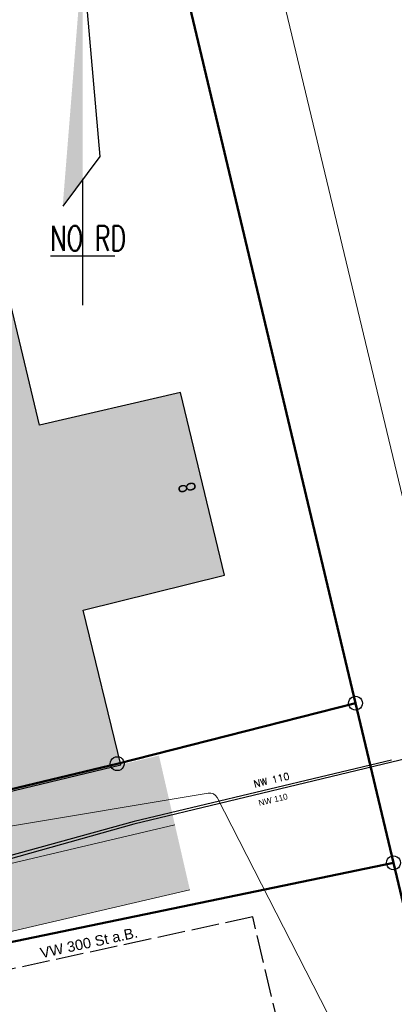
# Model space of a CAD drawing. Header units: metres. Extents: x 311004 to 311786, y 5688269 to 5688759.
# Tile 27 of 96: x 311334 to 311348, y 5688377 to 5688413. Entities that reach past the tile are written whole.
import ezdxf
from ezdxf.enums import TextEntityAlignment as Align

# ---------------------------------------------------------------- set-up
doc = ezdxf.new("R2010")
doc.units = ezdxf.units.M
for name, pattern in [('1600.2028', [0]), ('2.195', [1.25, 1, -0.25]), ('2.35', [0]), ('2.45', [0]), ('2.47', [0]), ('2.7', [0]), ('2.8', [0])]:
    doc.linetypes.add(name, pattern=pattern)
doc.layers.get('0').update_dxf_attribs({"color": 1, "linetype": 'CONTINUOUS'})
for name, color, linetype in [('Flurstücke_Grenzpunkte', 51, 'CONTINUOUS'), ('Gebäude', 7, 'CONTINUOUS'), ('HL Komm', 40, 'CONTINUOUS'), ('Kabel Deutschland', 202, 'CONTINUOUS'), ('Plottbox', 193, 'CONTINUOUS'), ('Schraffuren', 7, 'CONTINUOUS'), ('Straße', 7, 'CONTINUOUS'), ('Stromversorgung', 1, 'CONTINUOUS'), ('TWL', 5, 'CONTINUOUS')]:
    doc.layers.add(name, color=color, linetype=linetype)
doc.styles.add('Hausnummer', font='Arial Narrow.ttf', dxfattribs={"width": 0.85})
doc.styles.add('HL Komm', font='Arial.ttf')
doc.styles.add('Kabel Deutschland', font='SIMPLEX')
doc.styles.add('SIMPLEX', font='SIMPLEX')
doc.styles.add('TW Texte', font='Arial.ttf')

# ---------------------------------------------------------------- blocks, each defined once
blk = doc.blocks.new('S2.70', base_point=(0, 0.5))
at = {"lineweight": -2}
blk.add_hatch(color=0, dxfattribs=at).paths.add_polyline_path([(-0.014286, -0.157143), (0, -0.135714), (0, 0.5), (-0.057143, -0.214286)], flags=0)
at = {"color": 0, "lineweight": -2}
for points in [[(0, 0.5), (0.05, -0.071428), (-0.057143, -0.214286)], [(0, -0.135714), (0, -0.5)], [(-0.092857, -0.357143), (0.092857, -0.357143)]]:
    blk.add_lwpolyline(points, dxfattribs=at)
at = {"color": 7, "style": 'SIMPLEX', "width": 0.7}
blk.add_text('NO RD', height=0.071428, dxfattribs=at).set_placement((-0.092857, -0.342857))
blk = doc.blocks.new('Grenzpunkt mit Abmarkung')
at = {"color": 0, "lineweight": -2}
blk.add_lwpolyline([(0.433013, -0.25, -0.577350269), (-0.433013, -0.25, -0.577350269), (0, 0.5, -0.577350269)], format="xyb", close=True, dxfattribs=at)
blk = doc.blocks.new('O130')
at = {"layer": 'Flurstücke_Grenzpunkte', "color": 8, "linetype": '1600.2028', "lineweight": 50}
blk.add_lwpolyline([(311455.36, 5688539.458), (311346.239, 5688513.823), (311317.93, 5688506.87), (311346.265, 5688387.951), (311347.634, 5688382.203), (311357.92, 5688339.031), (311360.97, 5688328.789, -0.442106), (311364.579, 5688326.468), (311370.056, 5688305.092, 0.124051), (311379.945, 5688283.753, 0.071172), (311389.937, 5688274.482), (311402.933, 5688286.511, -0.227038), (311389.227, 5688297.712), (311387.024, 5688304.358), (311385.673, 5688309.972), (311378.685, 5688337.102), (311376.967, 5688343.996), (311348.866, 5688460.755), (311347.821, 5688465.741), (311342.421, 5688488.299), (311355.22, 5688491.518), (311355.053, 5688492.159), (311505.194, 5688527.537)], format="xyb", dxfattribs=at)
blk = doc.blocks.new('O627')
at = {"layer": 'Flurstücke_Grenzpunkte', "color": 8, "linetype": '1600.2028', "lineweight": 50}
blk.add_lwpolyline([(311315.431, 5688375.538), (311347.634, 5688382.203), (311346.265, 5688387.951), (311337.671, 5688385.772), (311317.614, 5688380.96), (311299.459, 5688376.679), (311311.173, 5688328.688), (311326.035, 5688332.186)], close=True, dxfattribs=at)
blk = doc.blocks.new('O728')
at = {"layer": 'Flurstücke_Grenzpunkte', "color": 8, "linetype": '1600.2028', "lineweight": 50}
blk.add_lwpolyline([(311317.93, 5688506.87), (311314.062, 5688522.546), (311305.085, 5688530.318), (311283.256, 5688525.191), (311283.956, 5688522.248), (311317.614, 5688380.96), (311337.671, 5688385.772), (311346.265, 5688387.951)], close=True, dxfattribs=at)
blk = doc.blocks.new('O843')
at = {"layer": 'Flurstücke_Grenzpunkte', "color": 8, "linetype": '1600.2028', "lineweight": 50}
blk.add_lwpolyline([(311347.634, 5688382.203), (311315.431, 5688375.538), (311326.035, 5688332.186), (311357.92, 5688339.031)], close=True, dxfattribs=at)

msp = doc.modelspace()

# ---------------------------------------------------------------- hatches: boundary and pattern name
at = {"layer": 'Gebäude', "lineweight": 25, "true_color": 0xa6a6a6}
msp.add_hatch(color=253, dxfattribs=at).paths.add_polyline_path([(311313.574, 5688510.193), (311308.56, 5688508.921), (311312.505, 5688491.969), (311317.608, 5688493.222), (311319.163, 5688486.663), (311314.039, 5688485.379), (311315.303, 5688479.947), (311318.066, 5688468.328), (311323.233, 5688469.536), (311324.739, 5688463.193), (311319.595, 5688461.977), (311321.55, 5688453.658), (311323.06, 5688447.253), (311323.622, 5688444.975), (311328.777, 5688446.132), (311330.361, 5688439.654), (311325.206, 5688438.399), (311326.542, 5688432.764), (311329.271, 5688421.301), (311334.417, 5688422.457), (311335.891, 5688416.14), (311330.82, 5688414.852), (311334.872, 5688397.961), (311339.949, 5688399.147), (311341.542, 5688392.557), (311336.448, 5688391.299), (311337.799, 5688385.736), (311317.305, 5688380.782), (311283.983, 5688522.361), (311283.818035, 5688522.313285), (311283.76, 5688522.514), (311283.951, 5688522.558), (311292.084865, 5688524.450943), (311292.13, 5688524.257), (311304.328352, 5688527.095846), (311305.888, 5688520.4), (311307.067, 5688515.329), (311312.083, 5688516.521)], flags=0)
at = {"layer": 'Schraffuren', "lineweight": 25, "true_color": 0xffe5cc}
msp.add_hatch(color=254, dxfattribs=at).paths.add_polyline_path([(311256.913974, 5688444.873594), (311265.951, 5688447.011), (311268.917, 5688447.701), (311271.646, 5688436.11), (311271.749, 5688436.126), (311275.616766, 5688437.039074), (311276.647, 5688432.675), (311276.805, 5688432.709), (311280.684, 5688415.485), (311283.437, 5688403.824), (311285.624, 5688394.577), (311286.423, 5688391.252), (311287.47, 5688386.799), (311288.844, 5688381.09), (311290.224416, 5688375.089858), (311288.659, 5688379.897), (311288.347, 5688381.361), (311288.174, 5688381.409), (311287.955, 5688381.59), (311286.7, 5688381.326), (311286.84, 5688381.03), (311286.47, 5688380.932), (311286.97, 5688379.214), (311288.441, 5688379.51), (311288.35, 5688379.849), (311288.659, 5688379.897), (311290.224416, 5688375.089858), (311290.249, 5688374.983), (311290.765, 5688375.097), (311292.485, 5688375.414), (311292.898, 5688375.645), (311293.551, 5688375.662), (311293.629, 5688375.257), (311298.189, 5688376.371), (311298.69, 5688376.475), (311303.742, 5688377.709), (311307.41, 5688378.601), (311307.581, 5688378.639), (311310.473, 5688379.342), (311313.374, 5688380.004), (311317.273077, 5688380.917635), (311317.305, 5688380.782), (311317.423453, 5688380.813717), (311318.037, 5688378.457), (311339.750998, 5688383.570008), (311340.291, 5688381.232), (311318.466, 5688376.157), (311314.142, 5688375.108), (311314.481, 5688373.367), (311286.981, 5688360.078), (311285.93, 5688365.275), (311284.641, 5688371.18), (311283.877336, 5688370.985381), (311275.989329, 5688384.077711), (311282.022, 5688385.524), (311270.711, 5688432.852), (311260.371439, 5688430.362362)], flags=0)
at = {"layer": 'Schraffuren', "lineweight": 25, "true_color": 0xf0fff0}
msp.add_hatch(color=7, dxfattribs=at).paths.add_polyline_path([(311339.750998, 5688383.570008), (311318.037, 5688378.457), (311317.423453, 5688380.813717), (311337.799, 5688385.736), (311339.176998, 5688386.063872)], flags=0)

# ---------------------------------------------------------------- linework, layer by layer
at = {"layer": 'Gebäude', "color": 7, "linetype": '2.7', "lineweight": 25}
for p, q in [((311334.872, 5688397.961), (311330.82, 5688414.852)), ((311339.949, 5688399.147), (311334.872, 5688397.961)), ((311341.542, 5688392.557), (311339.949, 5688399.147)), ((311336.448, 5688391.299), (311341.542, 5688392.557)), ((311337.799, 5688385.736), (311336.448, 5688391.299)), ((311317.305, 5688380.782, 119.25), (311337.799, 5688385.736))]:
    msp.add_line(p, q, dxfattribs=at)
at = {"layer": 'HL Komm', "color": 40, "linetype": '2.47', "lineweight": 25}
for p, q in [((311352.536443, 5688387.018079), (311338.267817, 5688383.589043)), ((311338.267817, 5688383.589043), (311332.670314, 5688382.023546))]:
    msp.add_line(p, q, dxfattribs=at)
at = {"layer": 'Kabel Deutschland', "color": 122, "linetype": '2.45', "lineweight": 25, "true_color": 0x00bfa6}
for p, q in [((311347.559013, 5688385.900081), (311338.284998, 5688383.693872)), ((311338.284998, 5688383.693872), (311332.688998, 5688382.155872))]:
    msp.add_line(p, q, dxfattribs=at)
at = {"layer": 'Plottbox', "color": 7, "linetype": 'Continuous', "lineweight": 18}
msp.add_lwpolyline([(311160.207663, 5688308.936479), (311357.355665, 5688356.267527), (311308.85739, 5688558.277378), (311111.709389, 5688510.94633)], close=True, dxfattribs=at)
at = {"layer": 'Straße', "color": 7, "linetype": '2.35', "lineweight": 18}
for p, q in [((311318.037, 5688378.457, 119.17), (311339.750998, 5688383.570008)), ((311340.291, 5688381.232), (311318.466, 5688376.157, 119.084))]:
    msp.add_line(p, q, dxfattribs=at)
at = {"layer": 'Stromversorgung', "color": 134, "linetype": '2.8', "lineweight": 13}
for p, q in [((311330.631, 5688382.993), (311340.957, 5688384.71)), ((311341.272, 5688384.551), (311345.27, 5688376.765))]:
    msp.add_line(p, q, dxfattribs=at)
msp.add_arc((311341.005377, 5688384.414312), 0.299619, 27.1425061, 99.2916846, dxfattribs=at)
at = {"layer": 'TWL', "color": 160, "linetype": '2.195', "lineweight": 25, "true_color": 0x3354ff}
for p, q in [((311342.558, 5688380.25), (311330.885, 5688377.728)), ((311347.559013, 5688359.144718), (311342.558, 5688380.25))]:
    msp.add_line(p, q, dxfattribs=at)

# ---------------------------------------------------------------- block references
at = {"layer": 'Flurstücke_Grenzpunkte', "color": 7, "true_color": 0xffffff}
for name in ['O130', 'O728', 'O627', 'O843']:
    msp.add_blockref(name, (0, 0), dxfattribs=at)
at = {"layer": 'Flurstücke_Grenzpunkte', "color": 8, "xscale": 0.5, "yscale": 0.5}
for p in [(311346.265, 5688387.951), (311337.671, 5688385.772), (311347.634, 5688382.203)]:
    msp.add_blockref('Grenzpunkt mit Abmarkung', p, dxfattribs=at)
at = {"layer": 'Plottbox', "color": 7, "xscale": 12.5, "yscale": 12.5}
msp.add_blockref('S2.70', (311336.420071, 5688414.784453), dxfattribs=at)

# ---------------------------------------------------------------- texts
at = {"layer": 'Gebäude', "color": 7, "lineweight": 18, "insert": (311340.502499, 5688395.793259), "char_height": 0.625, "attachment_point": 8, "rotation": 103.589446, "line_spacing_factor": 0.84, "style": 'Hausnummer'}
msp.add_mtext('8', dxfattribs=at)
at = {"layer": 'HL Komm', "color": 40, "lineweight": 18, "insert": (311342.795629, 5688384.2436), "char_height": 0.2125, "attachment_point": 7, "rotation": 13.5130558, "line_spacing_factor": 0.84, "style": 'HL Komm'}
msp.add_mtext('NW 110', dxfattribs=at)
at = {"layer": 'Kabel Deutschland', "color": 122, "lineweight": 18, "true_color": 0x00bfa6, "style": 'Kabel Deutschland'}
msp.add_text('NW 110 ', height=0.25, rotation=13.3814466, dxfattribs=at).set_placement((311343.351497, 5688385.079574), align=Align.CENTER)
at = {"layer": 'TWL', "color": 160, "lineweight": 25, "true_color": 0x3354ff, "insert": (311336.689823, 5688379.135617), "char_height": 0.375, "attachment_point": 8, "rotation": 12.1915705, "line_spacing_factor": 0.84, "style": 'TW Texte'}
msp.add_mtext('VW 300 St a.B.', dxfattribs=at)

doc.saveas('drawing.dxf')
